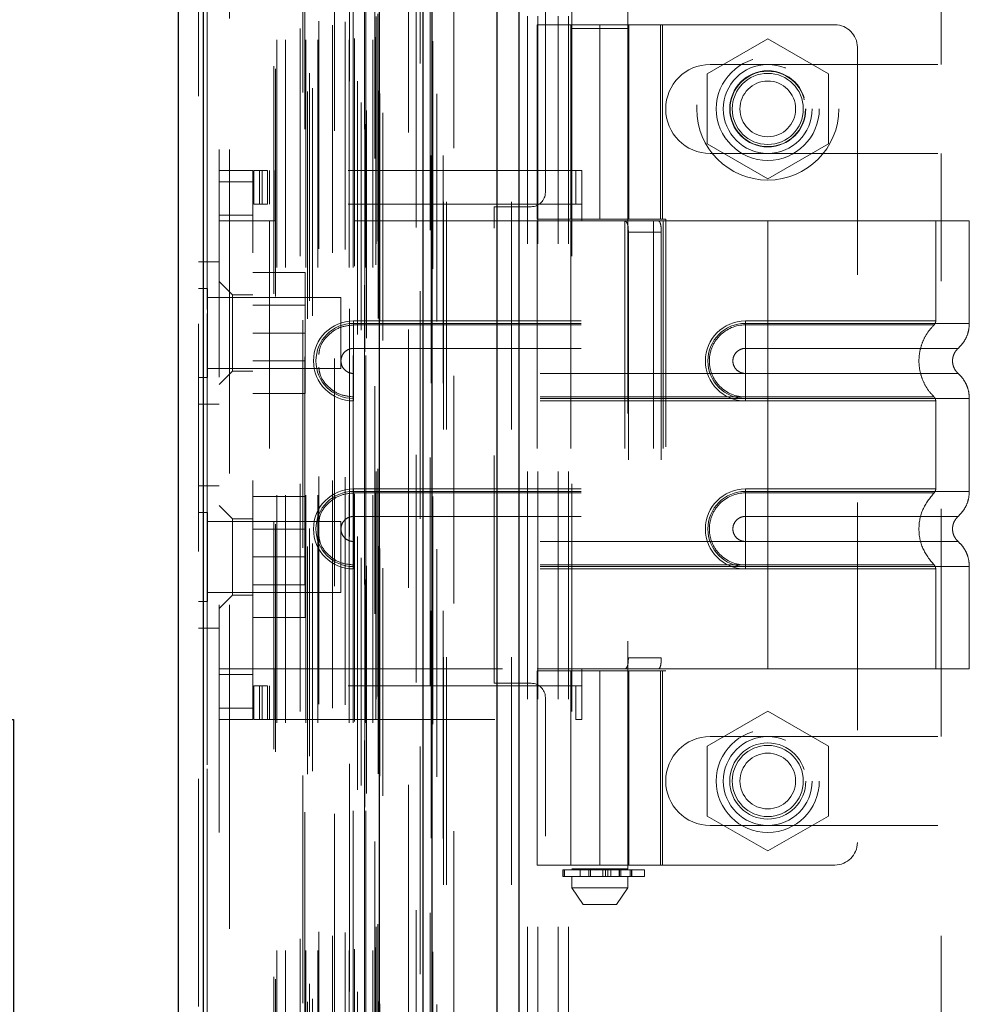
# Model space of a CAD drawing. Header units: inches. Extents: x 0.2 to 10.8, y 0.2 to 8.2.
# Tile 54 of 58: x 6.3 to 6.718, y 4.173 to 4.606. Entities that reach past the tile are written whole.
import ezdxf

# ---------------------------------------------------------------- set-up
doc = ezdxf.new("R2010")
doc.units = ezdxf.units.IN
doc.header["$MEASUREMENT"] = 0
doc.linetypes.add('HIDDEN', pattern=[0.075, 0.05, -0.025])
doc.layers.add('DIMENSIONS', color=140, linetype='Continuous')
doc.layers.add('TEXT', color=140, linetype='Continuous')
doc.styles.add('SLDTEXTSTYLE0', font='TXT', dxfattribs={"width": 0.7})
doc.dimstyles.new('SLDDIMSTYLE0', dxfattribs={"dimtxt": 0.084961, "dimasz": 0.13, "dimexe": 0, "dimexo": 0.0625, "dimgap": 0.02124, "dimtad": 0, "dimtih": 1, "dimtoh": 1, "dimlfac": 8, "dimrnd": 1e-09, "dimzin": 12, "dimdsep": 46, "dimtxsty": 'SLDTEXTSTYLE0', "dimsah": 1, "dimcen": 0.09, "dimadec": 0, "dimazin": 3, "dimtfac": 1, "dimtofl": 0, "dimtmove": 0, "dimatfit": 3, "dimfxl": 0, "dimfrac": 2, "dimtolj": 1, "dimtzin": 12, "dimarcsym": 0})

# ---------------------------------------------------------------- blocks, each defined once
blk = doc.blocks.new('_D_16')
at = {"layer": 'TEXT'}
for p, q in [((6.42756, 5.00551), (5.55089, 5.00551)), ((5.67589, 5.00551), (5.67589, 4.42922)), ((5.51431, 4.29909), (5.48578, 4.29909)), ((5.48578, 4.29909), (5.48578, 4.16406)), ((5.83746, 4.29909), (5.86599, 4.29909)), ((5.86599, 4.29909), (5.86599, 4.16406)), ((5.48578, 4.16406), (5.51431, 4.16406)), ((5.86599, 4.16406), (5.83746, 4.16406)), ((5.67589, 3.34913), (5.67589, 4.01001)), ((6.42756, 3.34913), (5.55089, 3.34913))]:
    blk.add_line(p, q, dxfattribs=at)
for points in [[(5.67589, 5.00551), (5.65589, 4.87551), (5.69589, 4.87551)], [(5.67589, 3.34913), (5.69589, 3.47913), (5.65589, 3.47913)]]:
    blk.add_solid(points, dxfattribs=at)
at = {"layer": 'TEXT', "char_height": 0.083333, "attachment_point": 1, "style": 'SLDTEXTSTYLE0'}
for s, insert in [('13.25', (5.51431, 4.42554)), ('336.6', (5.51431, 4.27148)), ('OPENING', (5.41385, 4.11743))]:
    blk.add_mtext(s, dxfattribs=dict(at, insert=insert))
blk = doc.blocks.new('_D_19')
at = {"layer": 'DIMENSIONS'}
for p, q in [((6.47343, 4.84763), (5.98239, 4.84763)), ((6.10739, 4.84763), (6.10739, 4.45219)), ((5.94582, 4.29814), (5.91729, 4.29814)), ((5.91729, 4.29814), (5.91729, 4.16311)), ((6.26897, 4.29814), (6.2975, 4.29814)), ((6.2975, 4.29814), (6.2975, 4.16311)), ((5.91729, 4.16311), (5.94582, 4.16311)), ((6.2975, 4.16311), (6.26897, 4.16311)), ((6.10739, 3.50713), (6.10739, 4.14409)), ((6.47343, 3.50713), (5.98239, 3.50713))]:
    blk.add_line(p, q, dxfattribs=at)
for points in [[(6.10739, 4.84763), (6.08739, 4.71763), (6.12739, 4.71763)], [(6.10739, 3.50713), (6.12739, 3.63713), (6.08739, 3.63713)]]:
    blk.add_solid(points, dxfattribs=at)
at = {"layer": 'DIMENSIONS', "char_height": 0.083333, "attachment_point": 1, "style": 'SLDTEXTSTYLE0'}
for s, insert in [('10.72', (5.94582, 4.42458)), ('272.4', (5.94582, 4.27053))]:
    blk.add_mtext(s, dxfattribs=dict(at, insert=insert))

msp = doc.modelspace()

# ---------------------------------------------------------------- linework, layer by layer
at = {"color": 7, "linetype": 'Continuous', "lineweight": 25}
for p, q in [((6.519672, 5.144253), (6.519672, 3.225509)), ((6.510126, 3.225509), (6.510126, 5.142483)), ((6.477558, 3.225509), (6.477558, 5.128634)), ((6.481512, 3.225509), (6.481512, 5.129022)), ((6.458353, 3.264666), (6.458353, 5.090078)), ((6.381072, 3.278292), (6.381072, 5.076451)), ((6.369916, 5.072033), (6.369916, 3.28271))]:
    msp.add_line(p, q, dxfattribs=at)
at = {"color": 7, "linetype": 'HIDDEN', "lineweight": 18}
for p, q in [((6.519672, 5.144253), (6.519672, 3.225509)), ((6.519672, 3.225509), (6.519672, 5.144253)), ((6.519672, 3.225509), (6.519672, 5.144253)), ((6.510126, 3.225509), (6.510126, 5.142483)), ((6.51649, 3.225509), (6.51649, 5.142483)), ((6.51649, 3.225509), (6.51649, 5.142483)), ((6.481512, 3.225509), (6.481512, 5.129022)), ((6.486558, 3.225509), (6.486558, 5.128634)), ((6.487876, 3.225509), (6.487876, 5.129022)), ((6.487876, 3.225509), (6.487876, 5.129022)), ((6.48113, 3.24596), (6.48113, 5.108783)), ((6.452015, 3.259665), (6.452015, 5.095079)), ((6.452015, 3.259665), (6.452015, 5.095079)), ((6.448808, 3.267268), (6.448808, 5.087476)), ((6.451888, 5.088938), (6.451888, 3.265806)), ((6.452653, 3.265671), (6.452653, 5.089073)), ((6.459916, 3.264666), (6.459916, 5.090078)), ((6.450297, 3.26915), (6.450297, 5.085651)), ((6.476247, 5.086353), (6.476247, 3.268398)), ((6.476247, 5.08635), (6.476247, 3.268411)), ((6.426796, 3.274113), (6.426796, 5.08063)), ((6.428944, 3.275499), (6.428944, 5.079238)), ((6.445211, 5.078619), (6.445211, 3.276137)), ((6.457789, 3.274338), (6.457789, 5.080406)), ((6.457789, 3.274338), (6.457789, 5.080406)), ((6.458466, 3.272892), (6.458466, 5.081851)), ((6.458506, 3.273207), (6.458506, 5.081537)), ((6.381072, 5.076451), (6.381072, 3.278292)), ((6.382634, 3.278292), (6.382634, 5.076451)), ((6.382634, 5.076451), (6.382634, 3.278292)), ((6.448762, 3.278588), (6.448762, 5.076155)), ((6.378916, 5.072033), (6.378916, 3.28271)), ((6.411998, 3.285116), (6.411998, 5.069627)), ((6.412647, 3.28402), (6.412647, 5.070723)), ((6.424678, 5.073613), (6.424678, 3.281117)), ((6.427673, 3.282067), (6.427673, 5.072677)), ((6.471093, 5.069399), (6.471093, 3.285307)), ((6.413248, 3.296692), (6.413248, 5.058051)), ((6.413248, 3.296692), (6.413248, 5.058051)), ((6.417047, 3.296692), (6.417047, 5.058051)), ((6.425622, 5.057517), (6.425622, 3.297239)), ((6.426099, 3.296692), (6.426099, 5.058051)), ((6.431267, 3.296692), (6.431267, 5.058051)), ((6.438575, 5.056697), (6.438575, 3.298042)), ((6.445023, 3.296692), (6.445023, 5.058051)), ((6.446783, 5.058051), (6.446783, 3.296692)), ((6.446783, 3.296692), (6.446783, 5.058051)), ((6.447408, 3.297317), (6.447408, 5.057426)), ((6.451783, 5.057426), (6.451783, 3.297317)), ((6.452408, 3.296692), (6.452408, 5.058051)), ((6.452408, 5.058051), (6.452408, 3.296692)), ((6.455518, 3.296692), (6.455518, 5.058051)), ((6.455518, 3.296692), (6.455518, 5.058051)), ((6.456783, 3.297942), (6.456783, 5.056801)), ((6.456783, 3.297942), (6.456783, 5.056801)), ((6.423509, 3.301741), (6.423509, 5.053002)), ((6.431709, 3.304943), (6.431709, 5.049801)), ((6.437754, 3.303135), (6.437754, 5.051608)), ((6.437754, 3.303135), (6.437754, 5.051608)), ((6.443389, 3.304608), (6.443389, 5.050136)), ((6.456416, 5.044559), (6.456416, 3.310184)), ((6.456888, 3.307062), (6.456888, 5.047681)), ((6.456888, 3.307062), (6.456888, 5.047681)), ((6.457709, 3.308222), (6.457709, 5.046522)), ((6.457709, 3.308222), (6.457709, 5.046522)), ((6.474497, 3.314357), (6.474497, 5.040386)), ((6.480697, 3.313189), (6.480697, 5.041502)), ((6.491058, 3.349134), (6.491058, 5.005509)), ((6.491058, 3.349134), (6.491058, 5.005509)), ((6.491058, 3.349134), (6.491058, 5.005509)), ((6.491058, 3.349134), (6.491058, 5.005509)), ((6.531308, 4.529697), (6.531308, 5.005509)), ((6.387916, 4.948559), (6.387916, 3.406184)), ((6.392416, 3.406184), (6.392416, 4.948559)), ((6.392416, 3.406184), (6.392416, 4.948559)), ((6.392416, 4.948559), (6.392416, 3.406184)), ((6.392416, 4.948559), (6.392416, 3.406184)), ((6.523433, 3.507134), (6.523433, 4.847634)), ((6.523433, 3.507134), (6.523433, 4.847634)), ((6.527933, 3.507134), (6.527933, 4.847634)), ((6.536933, 3.507134), (6.536933, 4.847634)), ((6.541433, 3.507134), (6.541433, 4.847634)), ((6.541433, 3.507134), (6.541433, 4.847634)), ((6.705308, 4.585915), (6.705308, 4.847634)), ((6.542936, 4.626272), (6.542936, 4.601666)), ((6.567542, 4.601666), (6.567542, 4.626272)), ((6.52768, 4.603319), (6.582798, 4.603319)), ((6.52768, 4.603319), (6.52768, 4.517935)), ((6.542443, 4.603319), (6.542443, 4.517935)), ((6.555239, 4.603319), (6.555239, 4.517935)), ((6.555239, 4.517935), (6.555239, 4.603319)), ((6.567598, 4.603319), (6.567598, 4.517935)), ((6.568034, 4.517935), (6.568034, 4.603319)), ((6.581859, 4.517935), (6.581859, 4.603319)), ((6.658585, 4.603319), (6.582798, 4.603319)), ((6.582798, 4.517935), (6.582798, 4.603319)), ((6.567542, 4.601666), (6.542936, 4.601666)), ((6.542936, 4.601666), (6.542936, 4.232571)), ((6.567542, 4.232571), (6.567542, 4.601666)), ((6.629058, 4.597128), (6.602433, 4.581756)), ((6.655683, 4.581756), (6.629058, 4.597128)), ((6.668428, 4.593477), (6.668428, 4.244067)), ((6.603745, 4.585915), (6.705308, 4.585915)), ((6.602433, 4.581756), (6.602433, 4.551012)), ((6.655683, 4.551012), (6.655683, 4.581756)), ((6.602433, 4.551012), (6.629058, 4.53564)), ((6.629058, 4.53564), (6.655683, 4.551012)), ((6.603745, 4.546853), (6.705308, 4.546853)), ((6.705308, 4.290665), (6.705308, 4.546853)), ((6.387916, 4.539343), (6.40268, 4.539343)), ((6.40268, 4.539343), (6.40268, 4.534421)), ((6.403172, 4.524579), (6.403172, 4.539343)), ((6.403172, 4.539343), (6.405632, 4.539343)), ((6.405632, 4.524579), (6.405632, 4.539343)), ((6.406913, 4.539343), (6.405632, 4.539343)), ((6.405632, 4.524579), (6.405632, 4.539343)), ((6.406913, 4.524579), (6.406913, 4.539343)), ((6.406913, 4.539343), (6.409145, 4.539343)), ((6.409145, 4.524579), (6.409145, 4.539343)), ((6.544675, 4.539343), (6.409145, 4.539343)), ((6.410062, 4.539343), (6.410062, 4.524579)), ((6.412522, 4.539343), (6.412522, 4.524579)), ((6.544675, 4.524579), (6.544675, 4.539343)), ((6.544675, 4.539343), (6.547365, 4.539343)), ((6.547365, 4.524579), (6.547365, 4.539343)), ((6.387916, 4.534421), (6.40268, 4.534421)), ((6.387916, 4.534421), (6.40268, 4.534421)), ((6.40268, 4.303122), (6.40268, 4.534421)), ((6.405632, 4.524579), (6.403172, 4.524579)), ((6.406913, 4.524579), (6.405632, 4.524579)), ((6.409145, 4.524579), (6.406913, 4.524579)), ((6.544675, 4.524579), (6.409145, 4.524579)), ((6.412522, 4.524579), (6.412522, 4.517197)), ((6.547365, 4.524579), (6.544675, 4.524579)), ((6.547365, 4.524579), (6.547365, 4.517197)), ((6.508808, 4.314072), (6.508808, 4.523447)), ((6.508808, 4.523447), (6.525058, 4.523447)), ((6.40268, 4.519658), (6.387916, 4.519658)), ((6.40268, 4.517197), (6.387916, 4.517197)), ((6.410062, 4.517197), (6.40268, 4.517197)), ((6.410062, 4.517197), (6.410062, 4.320347)), ((6.410062, 4.517197), (6.410062, 4.320347)), ((6.412522, 4.517197), (6.410062, 4.517197)), ((6.547365, 4.517197), (6.412522, 4.517197)), ((6.547365, 4.517197), (6.412522, 4.517197)), ((6.582798, 4.517935), (6.52768, 4.517935)), ((6.547365, 4.517197), (6.52768, 4.517197)), ((6.52768, 4.517197), (6.52768, 4.320347)), ((6.542443, 4.517197), (6.542443, 4.320347)), ((6.629058, 4.517197), (6.547365, 4.517197)), ((6.566205, 4.517197), (6.566205, 4.320347)), ((6.57886, 4.517197), (6.57886, 4.320347)), ((6.582798, 4.517935), (6.584319, 4.517935)), ((6.583078, 4.517197), (6.583078, 4.320347)), ((6.583078, 4.517197), (6.583078, 4.320347)), ((6.584319, 4.517935), (6.584319, 4.319608)), ((6.629058, 4.517197), (6.629058, 4.472187)), ((6.71764, 4.517197), (6.629058, 4.517197)), ((6.629058, 4.517197), (6.629058, 4.472187)), ((6.629058, 4.517197), (6.629058, 4.473253)), ((6.629058, 4.517197), (6.629058, 4.473253)), ((6.702876, 4.473253), (6.702876, 4.517197)), ((6.71764, 4.472187), (6.71764, 4.517197)), ((6.567785, 4.512276), (6.567785, 4.325268)), ((6.582261, 4.512276), (6.567785, 4.512276)), ((6.582261, 4.512276), (6.582261, 4.325268)), ((6.387916, 4.499184), (6.378916, 4.499184)), ((6.40268, 4.494559), (6.425805, 4.494559)), ((6.425805, 4.467934), (6.425805, 4.494559)), ((6.393821, 4.484717), (6.387916, 4.490622)), ((6.382822, 4.487465), (6.378916, 4.487465)), ((6.382822, 4.448403), (6.382822, 4.487465)), ((6.441416, 4.483559), (6.382822, 4.483559)), ((6.393821, 4.484717), (6.393821, 4.451252)), ((6.40268, 4.484717), (6.393821, 4.484717)), ((6.441416, 4.452309), (6.441416, 4.483559)), ((6.425805, 4.480178), (6.40268, 4.480178)), ((6.446971, 4.473253), (6.629058, 4.473253)), ((6.446971, 4.473253), (6.446971, 4.471497)), ((6.629058, 4.473253), (6.619215, 4.473253)), ((6.619215, 4.473253), (6.619215, 4.471497)), ((6.446971, 4.472187), (6.629058, 4.472187)), ((6.446971, 4.472187), (6.446971, 4.461175)), ((6.446971, 4.471497), (6.629058, 4.471497)), ((6.619215, 4.472187), (6.619215, 4.461175)), ((6.629058, 4.472187), (6.619215, 4.472187)), ((6.629058, 4.471497), (6.619215, 4.471497)), ((6.40268, 4.467934), (6.425805, 4.467934)), ((6.425805, 4.441309), (6.425805, 4.467934)), ((6.446971, 4.461175), (6.629058, 4.461175)), ((6.629058, 4.461175), (6.619215, 4.461175)), ((6.40268, 4.45569), (6.425805, 4.45569)), ((6.382822, 4.452309), (6.441416, 4.452309)), ((6.387916, 4.445347), (6.393821, 4.451252)), ((6.393821, 4.451252), (6.40268, 4.451252)), ((6.378916, 4.448403), (6.382822, 4.448403)), ((6.446971, 4.439176), (6.446971, 4.450188)), ((6.629058, 4.450188), (6.446971, 4.450188)), ((6.619215, 4.450188), (6.629058, 4.450188)), ((6.619215, 4.439176), (6.619215, 4.450188)), ((6.40268, 4.441309), (6.425805, 4.441309)), ((6.446971, 4.43811), (6.446971, 4.439865)), ((6.629058, 4.439865), (6.446971, 4.439865)), ((6.629058, 4.439176), (6.446971, 4.439176)), ((6.629058, 4.43811), (6.446971, 4.43811)), ((6.619215, 4.439865), (6.629058, 4.439865)), ((6.619215, 4.43811), (6.619215, 4.439865)), ((6.619215, 4.439176), (6.629058, 4.439176)), ((6.619215, 4.43811), (6.629058, 4.43811)), ((6.629058, 4.439176), (6.629058, 4.398368)), ((6.629058, 4.439176), (6.629058, 4.398368)), ((6.629058, 4.43811), (6.629058, 4.399434)), ((6.629058, 4.43811), (6.629058, 4.399434)), ((6.702876, 4.399434), (6.702876, 4.43811)), ((6.71764, 4.398368), (6.71764, 4.439176)), ((6.378916, 4.436684), (6.387916, 4.436684)), ((6.387916, 4.400809), (6.378916, 4.400809)), ((6.446971, 4.399434), (6.629058, 4.399434)), ((6.446971, 4.399434), (6.446971, 4.397678)), ((6.619215, 4.399434), (6.619215, 4.397678)), ((6.629058, 4.399434), (6.619215, 4.399434)), ((6.40268, 4.396184), (6.425805, 4.396184)), ((6.425805, 4.369559), (6.425805, 4.396184)), ((6.446971, 4.398368), (6.629058, 4.398368)), ((6.446971, 4.398368), (6.446971, 4.387356)), ((6.446971, 4.397678), (6.629058, 4.397678)), ((6.619215, 4.398368), (6.619215, 4.387356)), ((6.629058, 4.398368), (6.619215, 4.398368)), ((6.629058, 4.397678), (6.619215, 4.397678)), ((6.393821, 4.386291), (6.387916, 4.392197)), ((6.382822, 4.38909), (6.378916, 4.38909)), ((6.382822, 4.350028), (6.382822, 4.38909)), ((6.393821, 4.386291), (6.393821, 4.369559)), ((6.40268, 4.386291), (6.393821, 4.386291)), ((6.446971, 4.387356), (6.629058, 4.387356)), ((6.629058, 4.387356), (6.619215, 4.387356)), ((6.441416, 4.385184), (6.382822, 4.385184)), ((6.425805, 4.381803), (6.40268, 4.381803)), ((6.441416, 4.353934), (6.441416, 4.385184)), ((6.446971, 4.365357), (6.446971, 4.376369)), ((6.629058, 4.376369), (6.446971, 4.376369)), ((6.619215, 4.376369), (6.629058, 4.376369)), ((6.619215, 4.365357), (6.619215, 4.376369)), ((6.393821, 4.369559), (6.393821, 4.352827)), ((6.40268, 4.369559), (6.425805, 4.369559)), ((6.425805, 4.342934), (6.425805, 4.369559)), ((6.446971, 4.364291), (6.446971, 4.366046)), ((6.629058, 4.366046), (6.446971, 4.366046)), ((6.629058, 4.365357), (6.446971, 4.365357)), ((6.619215, 4.366046), (6.629058, 4.366046)), ((6.619215, 4.364291), (6.619215, 4.366046)), ((6.619215, 4.365357), (6.629058, 4.365357)), ((6.629058, 4.365357), (6.629058, 4.320347)), ((6.629058, 4.365357), (6.629058, 4.320347)), ((6.71764, 4.320347), (6.71764, 4.365357)), ((6.629058, 4.364291), (6.446971, 4.364291)), ((6.619215, 4.364291), (6.629058, 4.364291)), ((6.629058, 4.364291), (6.629058, 4.320347)), ((6.629058, 4.364291), (6.629058, 4.320347)), ((6.702876, 4.320347), (6.702876, 4.364291)), ((6.40268, 4.357315), (6.425805, 4.357315)), ((6.382822, 4.353934), (6.441416, 4.353934)), ((6.387916, 4.346921), (6.393821, 4.352827)), ((6.393821, 4.352827), (6.40268, 4.352827)), ((6.378916, 4.350028), (6.382822, 4.350028)), ((6.40268, 4.342934), (6.425805, 4.342934)), ((6.378916, 4.338309), (6.387916, 4.338309)), ((6.567785, 4.325268), (6.582261, 4.325268)), ((6.387916, 4.320347), (6.40268, 4.320347)), ((6.387916, 4.317886), (6.40268, 4.317886)), ((6.410062, 4.320347), (6.40268, 4.320347)), ((6.412522, 4.320347), (6.410062, 4.320347)), ((6.412522, 4.320347), (6.412522, 4.312965)), ((6.412522, 4.320347), (6.547365, 4.320347)), ((6.412522, 4.320347), (6.547365, 4.320347)), ((6.547365, 4.320347), (6.52768, 4.320347)), ((6.52768, 4.319608), (6.582798, 4.319608)), ((6.52768, 4.319608), (6.52768, 4.234225)), ((6.542443, 4.319608), (6.542443, 4.234225)), ((6.547365, 4.320347), (6.547365, 4.312965)), ((6.629058, 4.320347), (6.547365, 4.320347)), ((6.555239, 4.319608), (6.555239, 4.234225)), ((6.555239, 4.234225), (6.555239, 4.319608)), ((6.567598, 4.319608), (6.567598, 4.234225)), ((6.568034, 4.234225), (6.568034, 4.319608)), ((6.581859, 4.234225), (6.581859, 4.319608)), ((6.582798, 4.319608), (6.584319, 4.319608)), ((6.582798, 4.234225), (6.582798, 4.319608)), ((6.71764, 4.320347), (6.629058, 4.320347)), ((6.403172, 4.298201), (6.403172, 4.312965)), ((6.403172, 4.312965), (6.405632, 4.312965)), ((6.405632, 4.298201), (6.405632, 4.312965)), ((6.406913, 4.312965), (6.405632, 4.312965)), ((6.405632, 4.298201), (6.405632, 4.312965)), ((6.406913, 4.298201), (6.406913, 4.312965)), ((6.406913, 4.312965), (6.409145, 4.312965)), ((6.409145, 4.298201), (6.409145, 4.312965)), ((6.544675, 4.312965), (6.409145, 4.312965)), ((6.410062, 4.312965), (6.410062, 4.298201)), ((6.412522, 4.312965), (6.412522, 4.298201)), ((6.525058, 4.314072), (6.508808, 4.314072)), ((6.544675, 4.298201), (6.544675, 4.312965)), ((6.544675, 4.312965), (6.547365, 4.312965)), ((6.547365, 4.298201), (6.547365, 4.312965)), ((6.531308, 4.046947), (6.531308, 4.307822)), ((6.387916, 4.303122), (6.40268, 4.303122)), ((6.387916, 4.303122), (6.40268, 4.303122)), ((6.40268, 4.303122), (6.40268, 4.298201)), ((6.602433, 4.286506), (6.629058, 4.301878)), ((6.629058, 4.301878), (6.655683, 4.286506)), ((6.387916, 4.298201), (6.40268, 4.298201)), ((6.405632, 4.298201), (6.403172, 4.298201)), ((6.406913, 4.298201), (6.405632, 4.298201)), ((6.409145, 4.298201), (6.406913, 4.298201)), ((6.409145, 4.298201), (6.544675, 4.298201)), ((6.547365, 4.298201), (6.544675, 4.298201)), ((6.603745, 4.290665), (6.705308, 4.290665)), ((6.602433, 4.255762), (6.602433, 4.286506)), ((6.655683, 4.286506), (6.655683, 4.255762)), ((6.629058, 4.24039), (6.602433, 4.255762)), ((6.655683, 4.255762), (6.629058, 4.24039)), ((6.603745, 4.251603), (6.705308, 4.251603)), ((6.705308, 4.103165), (6.705308, 4.251603)), ((6.582798, 4.234225), (6.52768, 4.234225)), ((6.538985, 4.232079), (6.539165, 4.232079)), ((6.538985, 4.232079), (6.538985, 4.229126)), ((6.539165, 4.229126), (6.539165, 4.232079)), ((6.539165, 4.232079), (6.539165, 4.229126)), ((6.539165, 4.232079), (6.574924, 4.232079)), ((6.539756, 4.232079), (6.539756, 4.229126)), ((6.539756, 4.229126), (6.539756, 4.232079)), ((6.567542, 4.232571), (6.542936, 4.232571)), ((6.546626, 4.232571), (6.546626, 4.229126)), ((6.550431, 4.229126), (6.550431, 4.232079)), ((6.550431, 4.232079), (6.550431, 4.229126)), ((6.551116, 4.232079), (6.551116, 4.229126)), ((6.551116, 4.229126), (6.551116, 4.232079)), ((6.556603, 4.229126), (6.556603, 4.232079)), ((6.556603, 4.232079), (6.556603, 4.229126)), ((6.557709, 4.232079), (6.557709, 4.229126)), ((6.557709, 4.229126), (6.557709, 4.232079)), ((6.558796, 4.229126), (6.558796, 4.232079)), ((6.558796, 4.232079), (6.558796, 4.229126)), ((6.560069, 4.232079), (6.560069, 4.229126)), ((6.560069, 4.229126), (6.560069, 4.232079)), ((6.56373, 4.232079), (6.56373, 4.229126)), ((6.563742, 4.232079), (6.563742, 4.229126)), ((6.563742, 4.229126), (6.563742, 4.232079)), ((6.563851, 4.229126), (6.563851, 4.232571)), ((6.563851, 4.229126), (6.563851, 4.232079)), ((6.564459, 4.229126), (6.564459, 4.232079)), ((6.564459, 4.232079), (6.564459, 4.229126)), ((6.568515, 4.232079), (6.568515, 4.229126)), ((6.568515, 4.229126), (6.568515, 4.232079)), ((6.56919, 4.229126), (6.56919, 4.232079)), ((6.56919, 4.232079), (6.56919, 4.229126)), ((6.569244, 4.229126), (6.569244, 4.232079)), ((6.574924, 4.229126), (6.574924, 4.232079)), ((6.582798, 4.234225), (6.658585, 4.234225)), ((6.539165, 4.229126), (6.538985, 4.229126)), ((6.574924, 4.229126), (6.539165, 4.229126)), ((6.542936, 4.229126), (6.542936, 4.224205)), ((6.567542, 4.224205), (6.567542, 4.229126)), ((6.542936, 4.224205), (6.567542, 4.224205)), ((6.542936, 4.224205), (6.547857, 4.216823)), ((6.562621, 4.216823), (6.567542, 4.224205)), ((6.547857, 4.216823), (6.562621, 4.216823))]:
    msp.add_line(p, q, dxfattribs=at)
at = {"color": 7, "linetype": 'HIDDEN', "lineweight": 18, "flags": 128}
for points in [[(6.486391, 3.24587), (6.486392, 4.169994), (6.486391, 5.108867)], [(6.483541, 3.272938), (6.483542, 4.162607), (6.483541, 5.081808)], [(6.483541, 3.272955), (6.483542, 4.13966), (6.483541, 5.081771)], [(6.471093, 5.069435), (6.471093, 4.138622), (6.471093, 3.285309)], [(6.481785, 3.296147), (6.481786, 4.162607), (6.481785, 5.058623)], [(6.481785, 3.296121), (6.481786, 4.196738), (6.481785, 5.058621)], [(6.471111, 5.056069), (6.471111, 4.184745), (6.471111, 3.298677)]]:
    msp.add_lwpolyline(points, dxfattribs=at)
at = {"color": 7, "linetype": 'HIDDEN', "lineweight": 18}
for centre, radius in [((6.629058, 4.566384), 0.03125), ((6.629058, 4.56641), 0.022638), ((6.629058, 4.566384), 0.019531), ((6.629058, 4.56641), 0.016732), ((6.629058, 4.566384), 0.016562), ((6.629058, 4.566384), 0.015625), ((6.629058, 4.566384), 0.012244), ((6.629058, 4.271134), 0.022638), ((6.629058, 4.271134), 0.019531), ((6.629058, 4.271134), 0.016732), ((6.629058, 4.271134), 0.015625), ((6.629058, 4.271134), 0.012244)]:
    msp.add_circle(centre, radius, dxfattribs=at)
for centre, radius, start, end in [((6.658585, 4.593477), 0.009843, 0, 90), ((6.603745, 4.566384), 0.019531, 90, 270), ((6.525058, 4.529697), 0.00625, 270, 0), ((6.446971, 4.455681), 0.017572, 90, 270), ((6.619215, 4.455681), 0.017572, 90, 270), ((6.446971, 4.455681), 0.016506, 90, 270), ((6.619215, 4.455681), 0.016506, 90, 270), ((6.446971, 4.381862), 0.017572, 90, 270), ((6.619215, 4.381862), 0.017572, 90, 270), ((6.446971, 4.381862), 0.016506, 90, 270), ((6.619215, 4.381862), 0.016506, 90, 270), ((6.525058, 4.307822), 0.00625, 0, 90), ((6.603745, 4.271134), 0.019531, 90, 270), ((6.658585, 4.244067), 0.009843, 270, 0)]:
    msp.add_arc(centre, radius, start, end, dxfattribs=at)
for points, knots in [([(6.565853, 4.517197), (6.566221, 4.517197), (6.566541, 4.517083), (6.567064, 4.516611), (6.567263, 4.516252), (6.567553, 4.515346), (6.567645, 4.514792), (6.56776, 4.513591), (6.567785, 4.512936), (6.567785, 4.512276)], [0, 0, 0, 0, 0.25, 0.25, 0.5, 0.5, 0.75, 0.75, 1, 1, 1, 1]), ([(6.582261, 4.512276), (6.582261, 4.512928), (6.582236, 4.513568), (6.582132, 4.514762), (6.582052, 4.515309), (6.581826, 4.516217), (6.581677, 4.516582), (6.581316, 4.517069), (6.5811, 4.517197), (6.58086, 4.517197)], [0, 0, 0, 0, 0.25, 0.25, 0.5, 0.5, 0.75, 0.75, 1, 1, 1, 1]), ([(6.629058, 4.473253), (6.640335, 4.473253), (6.659641, 4.473253), (6.683525, 4.473253), (6.699034, 4.473253), (6.704798, 4.473253), (6.699034, 4.473253), (6.683525, 4.473253), (6.659641, 4.473253), (6.640335, 4.473253), (6.629058, 4.473253)], [4.7123997, 4.7123997, 4.7123997, 4.7123997, 5.1705487, 5.4977979, 5.890497, 6.2831961, 6.6758952, 7.0685943, 7.3958435, 7.8539925, 7.8539925, 7.8539925, 7.8539925]), ([(6.70214, 4.471497), (6.702249, 4.471616), (6.70247, 4.471857), (6.702696, 4.472296), (6.702851, 4.472765), (6.702868, 4.473091), (6.702877, 4.473253)], [0, 0, 0, 0, 0.2475769, 0.5, 0.7524231, 1, 1, 1, 1]), ([(6.431709, 4.458466), (6.431862, 4.459576), (6.4323, 4.462744), (6.435568, 4.467112), (6.440743, 4.470788), (6.444895, 4.471261), (6.446971, 4.471497)], [0, 0, 0, 0, 0.1525385, 0.4350257, 0.7175128, 1, 1, 1, 1]), ([(6.619215, 4.471497), (6.615058, 4.471539), (6.608911, 4.468914), (6.604223, 4.461891), (6.602987, 4.455681), (6.604223, 4.449472), (6.608911, 4.442448), (6.615058, 4.439824), (6.619215, 4.439865)], [6.2831853, 6.2831853, 6.2831853, 6.2831853, 7.0685835, 7.4612826, 7.8539816, 8.2466807, 8.6393798, 9.424778, 9.424778, 9.424778, 9.424778]), ([(6.629058, 4.472187), (6.634855, 4.472187), (6.640653, 4.472187), (6.652026, 4.472187), (6.6576, 4.472187), (6.668313, 4.472187), (6.673451, 4.472187), (6.683092, 4.472187), (6.687595, 4.472187), (6.695795, 4.472187), (6.69949, 4.472187), (6.705932, 4.472187), (6.708679, 4.472187), (6.713116, 4.472187), (6.714807, 4.472187), (6.717069, 4.472187), (6.71764, 4.472187), (6.71764, 4.472187), (6.717069, 4.472187), (6.714807, 4.472187), (6.713116, 4.472187), (6.708679, 4.472187), (6.705932, 4.472187), (6.69949, 4.472187), (6.695795, 4.472187), (6.687595, 4.472187), (6.683092, 4.472187), (6.673451, 4.472187), (6.668313, 4.472187), (6.6576, 4.472187), (6.652026, 4.472187), (6.640653, 4.472187), (6.634855, 4.472187), (6.629058, 4.472187)], [0, 0, 0, 0, 0.0625, 0.0625, 0.125, 0.125, 0.1875, 0.1875, 0.25, 0.25, 0.3125, 0.3125, 0.375, 0.375, 0.4375, 0.4375, 0.5, 0.5, 0.5625, 0.5625, 0.625, 0.625, 0.6875, 0.6875, 0.75, 0.75, 0.8125, 0.8125, 0.875, 0.875, 0.9375, 0.9375, 1, 1, 1, 1]), ([(6.629058, 4.472187), (6.629058, 4.470178), (6.629058, 4.465965), (6.629058, 4.462507), (6.629058, 4.461173)], [0.05211884, 0.05211884, 0.05211884, 0.05211884, 0.5000015, 0.94800699, 0.94800699, 0.94800699, 0.94800699]), ([(6.629058, 4.472187), (6.629058, 4.470115), (6.629058, 4.468045), (6.629058, 4.464263), (6.629058, 4.462554), (6.629058, 4.461175)], [0, 0, 0, 0, 0.5, 0.5, 1, 1, 1, 1]), ([(6.629058, 4.471497), (6.638626, 4.471497), (6.648185, 4.471497), (6.665863, 4.471497), (6.673971, 4.471497), (6.687494, 4.471497), (6.692916, 4.471498), (6.700234, 4.471498), (6.702139, 4.471498), (6.702137, 4.471498), (6.700237, 4.471498), (6.692914, 4.471498), (6.687496, 4.471498), (6.673971, 4.471498), (6.665864, 4.471498), (6.648185, 4.471498), (6.638627, 4.471498), (6.629058, 4.471498)], [0, 0, 0, 0, 0.125, 0.125, 0.25, 0.25, 0.375, 0.375, 0.5, 0.5, 0.625, 0.625, 0.75, 0.75, 0.875, 0.875, 1, 1, 1, 1]), ([(6.629058, 4.439865), (6.629058, 4.443963), (6.629058, 4.455681), (6.629058, 4.4674), (6.629058, 4.471497)], [0.02713175, 0.02713175, 0.02713175, 0.02713175, 0.5, 0.97286829, 0.97286829, 0.97286829, 0.97286829]), ([(6.702291, 4.439718), (6.701278, 4.44081), (6.699254, 4.442992), (6.697151, 4.446966), (6.695809, 4.451228), (6.695347, 4.455681), (6.695809, 4.460135), (6.697151, 4.464396), (6.699254, 4.46837), (6.701278, 4.470553), (6.702291, 4.471645)], [0, 0, 0, 0, 0.1250858, 0.2501263, 0.3751555, 0.5, 0.6248445, 0.7498737, 0.8749142, 1, 1, 1, 1]), ([(6.712709, 4.461173), (6.713432, 4.461902), (6.714894, 4.463376), (6.716441, 4.466113), (6.717452, 4.46909), (6.717578, 4.471162), (6.71764, 4.472187)], [0, 0, 0, 0, 0.2472668, 0.4999969, 0.7527284, 1, 1, 1, 1]), ([(6.446971, 4.450188), (6.446252, 4.450188), (6.445533, 4.450331), (6.444204, 4.450881), (6.443595, 4.451288), (6.442578, 4.452305), (6.442171, 4.452915), (6.441621, 4.454243), (6.441478, 4.454962), (6.441478, 4.4564), (6.441621, 4.457119), (6.442171, 4.458448), (6.442578, 4.459057), (6.443595, 4.460074), (6.444204, 4.460481), (6.445533, 4.461032), (6.446252, 4.461175), (6.446971, 4.461175)], [0, 0, 0, 0, 0.125, 0.125, 0.25, 0.25, 0.375, 0.375, 0.5, 0.5, 0.625, 0.625, 0.75, 0.75, 0.875, 0.875, 1, 1, 1, 1]), ([(6.619215, 4.461175), (6.618496, 4.461175), (6.617777, 4.461032), (6.616449, 4.460481), (6.615839, 4.460074), (6.614822, 4.459057), (6.614415, 4.458448), (6.613865, 4.457119), (6.613722, 4.4564), (6.613722, 4.454962), (6.613865, 4.454243), (6.614415, 4.452915), (6.614822, 4.452305), (6.615839, 4.451288), (6.616449, 4.450881), (6.617777, 4.450331), (6.618496, 4.450188), (6.619215, 4.450188)], [0, 0, 0, 0, 0.125, 0.125, 0.25, 0.25, 0.375, 0.375, 0.5, 0.5, 0.625, 0.625, 0.75, 0.75, 0.875, 0.875, 1, 1, 1, 1]), ([(6.629058, 4.461173), (6.641463, 4.461173), (6.663082, 4.461173), (6.690266, 4.461173), (6.708247, 4.461173), (6.71494, 4.461173), (6.708247, 4.461173), (6.690266, 4.461173), (6.663082, 4.461173), (6.641463, 4.461173), (6.629058, 4.461173)], [4.7124141, 4.7124141, 4.7124141, 4.7124141, 5.1572161, 5.4883922, 5.8858034, 6.2832146, 6.6806259, 7.0780371, 7.4092131, 7.8540152, 7.8540152, 7.8540152, 7.8540152]), ([(6.712764, 4.45014), (6.712394, 4.450509), (6.711653, 4.451247), (6.710875, 4.452624), (6.710375, 4.454115), (6.7102, 4.455681), (6.710375, 4.457248), (6.710875, 4.458738), (6.711653, 4.460115), (6.712394, 4.460854), (6.712764, 4.461223)], [0, 0, 0, 0, 0.1248324, 0.2499391, 0.3751057, 0.5, 0.6248943, 0.7500609, 0.8751676, 1, 1, 1, 1]), ([(6.446971, 4.439865), (6.444895, 4.440102), (6.440743, 4.440575), (6.435568, 4.44425), (6.4323, 4.448619), (6.431862, 4.451786), (6.431709, 4.452897)], [0, 0, 0, 0, 0.2824872, 0.5649743, 0.8474615, 1, 1, 1, 1]), ([(6.629058, 4.450189), (6.641463, 4.450189), (6.663082, 4.450189), (6.690266, 4.450189), (6.708247, 4.450189), (6.71494, 4.450189), (6.708247, 4.450189), (6.690266, 4.450189), (6.663082, 4.450189), (6.641463, 4.450189), (6.629058, 4.450189)], [4.7123641, 4.7123641, 4.7123641, 4.7123641, 5.1571661, 5.4883421, 5.8857534, 6.2831646, 6.6805758, 7.0779871, 7.4091631, 7.853965, 7.853965, 7.853965, 7.853965]), ([(6.629058, 4.439176), (6.629058, 4.441185), (6.629058, 4.445398), (6.629058, 4.448855), (6.629058, 4.450189)], [0.05211882, 0.05211882, 0.05211882, 0.05211882, 0.50000135, 0.948007, 0.948007, 0.948007, 0.948007]), ([(6.629058, 4.439176), (6.629058, 4.441247), (6.629058, 4.443318), (6.629058, 4.447099), (6.629058, 4.448808), (6.629058, 4.450188)], [0, 0, 0, 0, 0.5, 0.5, 1, 1, 1, 1]), ([(6.71764, 4.439176), (6.717578, 4.4402), (6.717452, 4.442273), (6.716441, 4.44525), (6.714894, 4.447986), (6.713432, 4.44946), (6.712709, 4.450189)], [0, 0, 0, 0, 0.2472716, 0.5000031, 0.7527332, 1, 1, 1, 1]), ([(6.629058, 4.439864), (6.638627, 4.439864), (6.648185, 4.439864), (6.665864, 4.439865), (6.673971, 4.439865), (6.687496, 4.439865), (6.692914, 4.439865), (6.700237, 4.439865), (6.702137, 4.439865), (6.702139, 4.439865), (6.700234, 4.439865), (6.692916, 4.439865), (6.687494, 4.439865), (6.673971, 4.439865), (6.665863, 4.439865), (6.648185, 4.439865), (6.638626, 4.439865), (6.629058, 4.439865)], [0, 0, 0, 0, 0.125, 0.125, 0.25, 0.25, 0.375, 0.375, 0.5, 0.5, 0.625, 0.625, 0.75, 0.75, 0.875, 0.875, 1, 1, 1, 1]), ([(6.629058, 4.439176), (6.634855, 4.439176), (6.640653, 4.439176), (6.652026, 4.439176), (6.6576, 4.439176), (6.668313, 4.439176), (6.673451, 4.439176), (6.683092, 4.439176), (6.687595, 4.439176), (6.695795, 4.439176), (6.69949, 4.439176), (6.705932, 4.439176), (6.708679, 4.439176), (6.713116, 4.439176), (6.714807, 4.439176), (6.717069, 4.439176), (6.71764, 4.439176), (6.71764, 4.439176), (6.717069, 4.439176), (6.714807, 4.439176), (6.713116, 4.439176), (6.708679, 4.439176), (6.705932, 4.439176), (6.69949, 4.439176), (6.695795, 4.439176), (6.687595, 4.439176), (6.683092, 4.439176), (6.673451, 4.439176), (6.668313, 4.439176), (6.6576, 4.439176), (6.652026, 4.439176), (6.640653, 4.439176), (6.634855, 4.439176), (6.629058, 4.439176)], [0, 0, 0, 0, 0.0625, 0.0625, 0.125, 0.125, 0.1875, 0.1875, 0.25, 0.25, 0.3125, 0.3125, 0.375, 0.375, 0.4375, 0.4375, 0.5, 0.5, 0.5625, 0.5625, 0.625, 0.625, 0.6875, 0.6875, 0.75, 0.75, 0.8125, 0.8125, 0.875, 0.875, 0.9375, 0.9375, 1, 1, 1, 1]), ([(6.629058, 4.43811), (6.640335, 4.43811), (6.659641, 4.43811), (6.683525, 4.43811), (6.699034, 4.43811), (6.704798, 4.43811), (6.699034, 4.43811), (6.683525, 4.43811), (6.659641, 4.43811), (6.640335, 4.43811), (6.629058, 4.43811)], [4.71239, 4.71239, 4.71239, 4.71239, 5.1705389, 5.4977882, 5.8904873, 6.2831864, 6.6758855, 7.0685845, 7.3958338, 7.8539827, 7.8539827, 7.8539827, 7.8539827]), ([(6.702877, 4.43811), (6.702868, 4.438271), (6.702851, 4.438597), (6.702696, 4.439066), (6.70247, 4.439505), (6.702249, 4.439746), (6.70214, 4.439865)], [0, 0, 0, 0, 0.2475769, 0.5, 0.7524231, 1, 1, 1, 1]), ([(6.629058, 4.399434), (6.639937, 4.399434), (6.658899, 4.399434), (6.682802, 4.399434), (6.698709, 4.399434), (6.704818, 4.399434), (6.699258, 4.399434), (6.683791, 4.399434), (6.659824, 4.399434), (6.640403, 4.399434), (6.629058, 4.399434)], [4.7123947, 4.7123947, 4.7123947, 4.7123947, 5.154448, 5.4836607, 5.878716, 6.2737713, 6.6688266, 7.0638819, 7.3930946, 7.8539925, 7.8539925, 7.8539925, 7.8539925]), ([(6.702132, 4.39767), (6.702243, 4.397791), (6.702467, 4.398033), (6.702696, 4.398477), (6.702852, 4.398952), (6.702868, 4.399282), (6.702876, 4.399445)], [0, 0, 0, 0, 0.247524, 0.4999999, 0.7524759, 1, 1, 1, 1]), ([(6.431709, 4.384647), (6.431862, 4.385757), (6.4323, 4.388925), (6.435568, 4.393293), (6.440743, 4.396969), (6.444895, 4.397442), (6.446971, 4.397678)], [0, 0, 0, 0, 0.1525385, 0.4350257, 0.7175128, 1, 1, 1, 1]), ([(6.619215, 4.397678), (6.615058, 4.39772), (6.608911, 4.395096), (6.604223, 4.388072), (6.602987, 4.381862), (6.604223, 4.375653), (6.608911, 4.368629), (6.615058, 4.366005), (6.619215, 4.366046)], [6.2831853, 6.2831853, 6.2831853, 6.2831853, 7.0685835, 7.4612826, 7.8539816, 8.2466807, 8.6393798, 9.424778, 9.424778, 9.424778, 9.424778]), ([(6.629058, 4.398368), (6.634855, 4.398368), (6.640653, 4.398368), (6.652026, 4.398368), (6.6576, 4.398368), (6.668313, 4.398368), (6.673451, 4.398368), (6.683092, 4.398368), (6.687595, 4.398368), (6.695795, 4.398368), (6.69949, 4.398368), (6.705932, 4.398368), (6.708679, 4.398368), (6.713116, 4.398368), (6.714807, 4.398368), (6.717069, 4.398368), (6.71764, 4.398368), (6.71764, 4.398368), (6.717069, 4.398368), (6.714807, 4.398368), (6.713116, 4.398368), (6.708679, 4.398368), (6.705932, 4.398368), (6.69949, 4.398368), (6.695795, 4.398368), (6.687595, 4.398368), (6.683092, 4.398368), (6.673451, 4.398368), (6.668313, 4.398368), (6.6576, 4.398368), (6.652026, 4.398368), (6.640653, 4.398368), (6.634855, 4.398368), (6.629058, 4.398368)], [0, 0, 0, 0, 0.0625, 0.0625, 0.125, 0.125, 0.1875, 0.1875, 0.25, 0.25, 0.3125, 0.3125, 0.375, 0.375, 0.4375, 0.4375, 0.5, 0.5, 0.5625, 0.5625, 0.625, 0.625, 0.6875, 0.6875, 0.75, 0.75, 0.8125, 0.8125, 0.875, 0.875, 0.9375, 0.9375, 1, 1, 1, 1]), ([(6.629058, 4.398368), (6.629058, 4.396359), (6.629058, 4.392146), (6.629058, 4.388688), (6.629058, 4.387354)], [0.05211884, 0.05211884, 0.05211884, 0.05211884, 0.5000015, 0.94800699, 0.94800699, 0.94800699, 0.94800699]), ([(6.629058, 4.398368), (6.629058, 4.396296), (6.629058, 4.394226), (6.629058, 4.390444), (6.629058, 4.388735), (6.629058, 4.387356)], [0, 0, 0, 0, 0.5, 0.5, 1, 1, 1, 1]), ([(6.629058, 4.397678), (6.632103, 4.397678), (6.63534, 4.397678), (6.642178, 4.397678), (6.645779, 4.397678), (6.653262, 4.397678), (6.657146, 4.397678), (6.665019, 4.397678), (6.669009, 4.397678), (6.676805, 4.397678), (6.680609, 4.397678), (6.68763, 4.397678), (6.690844, 4.397678), (6.696239, 4.397678), (6.698415, 4.397678), (6.701367, 4.397678), (6.70214, 4.397678), (6.70214, 4.397678), (6.701367, 4.397678), (6.698415, 4.397678), (6.696239, 4.397678), (6.690844, 4.397678), (6.68763, 4.397678), (6.680609, 4.397678), (6.676805, 4.397678), (6.669009, 4.397678), (6.665019, 4.397678), (6.657146, 4.397678), (6.653262, 4.397678), (6.645779, 4.397678), (6.642178, 4.397678), (6.63534, 4.397678), (6.632103, 4.397678), (6.629058, 4.397678)], [0, 0, 0, 0, 0.0625, 0.0625, 0.125, 0.125, 0.1875, 0.1875, 0.25, 0.25, 0.3125, 0.3125, 0.375, 0.375, 0.4375, 0.4375, 0.5, 0.5, 0.5625, 0.5625, 0.625, 0.625, 0.6875, 0.6875, 0.75, 0.75, 0.8125, 0.8125, 0.875, 0.875, 0.9375, 0.9375, 1, 1, 1, 1]), ([(6.70214, 4.366046), (6.700294, 4.368356), (6.696606, 4.37297), (6.694949, 4.381862), (6.696606, 4.390755), (6.700294, 4.395369), (6.70214, 4.397678)], [0, 0, 0, 0, 0.250214, 0.5, 0.749786, 1, 1, 1, 1]), ([(6.712709, 4.387354), (6.713432, 4.388083), (6.714894, 4.389557), (6.716441, 4.392294), (6.717452, 4.395271), (6.717578, 4.397343), (6.71764, 4.398368)], [0, 0, 0, 0, 0.2472668, 0.4999969, 0.7527284, 1, 1, 1, 1]), ([(6.446971, 4.376369), (6.446252, 4.376369), (6.445533, 4.376512), (6.444204, 4.377062), (6.443595, 4.37747), (6.442578, 4.378486), (6.442171, 4.379096), (6.441621, 4.380424), (6.441478, 4.381143), (6.441478, 4.382581), (6.441621, 4.3833), (6.442171, 4.384629), (6.442578, 4.385238), (6.443595, 4.386255), (6.444204, 4.386662), (6.445533, 4.387213), (6.446252, 4.387356), (6.446971, 4.387356)], [0, 0, 0, 0, 0.125, 0.125, 0.25, 0.25, 0.375, 0.375, 0.5, 0.5, 0.625, 0.625, 0.75, 0.75, 0.875, 0.875, 1, 1, 1, 1]), ([(6.619215, 4.387356), (6.618496, 4.387356), (6.617777, 4.387213), (6.616449, 4.386662), (6.615839, 4.386255), (6.614822, 4.385238), (6.614415, 4.384629), (6.613865, 4.3833), (6.613722, 4.382581), (6.613722, 4.381143), (6.613865, 4.380424), (6.614415, 4.379096), (6.614822, 4.378486), (6.615839, 4.37747), (6.616449, 4.377062), (6.617777, 4.376512), (6.618496, 4.376369), (6.619215, 4.376369)], [0, 0, 0, 0, 0.125, 0.125, 0.25, 0.25, 0.375, 0.375, 0.5, 0.5, 0.625, 0.625, 0.75, 0.75, 0.875, 0.875, 1, 1, 1, 1]), ([(6.629058, 4.387354), (6.641463, 4.387354), (6.663082, 4.387354), (6.690266, 4.387354), (6.708247, 4.387354), (6.71494, 4.387354), (6.708247, 4.387354), (6.690266, 4.387354), (6.663082, 4.387354), (6.641463, 4.387354), (6.629058, 4.387354)], [4.7124141, 4.7124141, 4.7124141, 4.7124141, 5.1572161, 5.4883922, 5.8858034, 6.2832146, 6.6806259, 7.0780371, 7.4092131, 7.8540152, 7.8540152, 7.8540152, 7.8540152]), ([(6.712709, 4.37637), (6.712346, 4.376738), (6.711621, 4.377475), (6.710861, 4.37884), (6.710372, 4.380314), (6.710201, 4.381862), (6.710372, 4.38341), (6.710861, 4.384885), (6.711621, 4.38625), (6.712346, 4.386987), (6.712709, 4.387355)], [0, 0, 0, 0, 0.1248363, 0.2499482, 0.3751098, 0.5, 0.6248902, 0.7500518, 0.8751637, 1, 1, 1, 1]), ([(6.446971, 4.366046), (6.444895, 4.366283), (6.440743, 4.366756), (6.435568, 4.370431), (6.4323, 4.3748), (6.431862, 4.377967), (6.431709, 4.379078)], [0, 0, 0, 0, 0.2824872, 0.5649743, 0.8474615, 1, 1, 1, 1]), ([(6.629058, 4.37637), (6.641463, 4.37637), (6.663082, 4.37637), (6.690266, 4.37637), (6.708247, 4.37637), (6.71494, 4.37637), (6.708247, 4.37637), (6.690266, 4.37637), (6.663082, 4.37637), (6.641463, 4.37637), (6.629058, 4.37637)], [4.7123641, 4.7123641, 4.7123641, 4.7123641, 5.1571661, 5.4883421, 5.8857534, 6.2831646, 6.6805758, 7.0779871, 7.4091631, 7.8539651, 7.8539651, 7.8539651, 7.8539651]), ([(6.629058, 4.365357), (6.629058, 4.367366), (6.629058, 4.371579), (6.629058, 4.375037), (6.629058, 4.37637)], [0.05211878, 0.05211878, 0.05211878, 0.05211878, 0.50000135, 0.94800698, 0.94800698, 0.94800698, 0.94800698]), ([(6.629058, 4.365357), (6.629058, 4.367428), (6.629058, 4.369499), (6.629058, 4.37328), (6.629058, 4.374989), (6.629058, 4.376369)], [0, 0, 0, 0, 0.5, 0.5, 1, 1, 1, 1]), ([(6.71764, 4.365357), (6.717578, 4.366382), (6.717452, 4.368454), (6.716441, 4.371431), (6.714894, 4.374167), (6.713432, 4.375641), (6.712709, 4.37637)], [0, 0, 0, 0, 0.2472716, 0.5000031, 0.7527332, 1, 1, 1, 1]), ([(6.629058, 4.366046), (6.632103, 4.366046), (6.63534, 4.366046), (6.642178, 4.366046), (6.645779, 4.366046), (6.653262, 4.366046), (6.657146, 4.366046), (6.665019, 4.366046), (6.669009, 4.366046), (6.676805, 4.366046), (6.680609, 4.366046), (6.68763, 4.366046), (6.690844, 4.366046), (6.696239, 4.366046), (6.698415, 4.366046), (6.701367, 4.366046), (6.70214, 4.366046), (6.70214, 4.366046), (6.701367, 4.366046), (6.698415, 4.366046), (6.696239, 4.366046), (6.690844, 4.366046), (6.68763, 4.366046), (6.680609, 4.366046), (6.676805, 4.366046), (6.669009, 4.366046), (6.665019, 4.366046), (6.657146, 4.366046), (6.653262, 4.366046), (6.645779, 4.366046), (6.642178, 4.366046), (6.63534, 4.366046), (6.632103, 4.366046), (6.629058, 4.366046)], [0, 0, 0, 0, 0.0625, 0.0625, 0.125, 0.125, 0.1875, 0.1875, 0.25, 0.25, 0.3125, 0.3125, 0.375, 0.375, 0.4375, 0.4375, 0.5, 0.5, 0.5625, 0.5625, 0.625, 0.625, 0.6875, 0.6875, 0.75, 0.75, 0.8125, 0.8125, 0.875, 0.875, 0.9375, 0.9375, 1, 1, 1, 1]), ([(6.629058, 4.365357), (6.634855, 4.365357), (6.640653, 4.365357), (6.652026, 4.365357), (6.6576, 4.365357), (6.668313, 4.365357), (6.673451, 4.365357), (6.683092, 4.365357), (6.687595, 4.365357), (6.695795, 4.365357), (6.69949, 4.365357), (6.705932, 4.365357), (6.708679, 4.365357), (6.713116, 4.365357), (6.714807, 4.365357), (6.717069, 4.365357), (6.71764, 4.365357), (6.71764, 4.365357), (6.717069, 4.365357), (6.714807, 4.365357), (6.713116, 4.365357), (6.708679, 4.365357), (6.705932, 4.365357), (6.69949, 4.365357), (6.695795, 4.365357), (6.687595, 4.365357), (6.683092, 4.365357), (6.673451, 4.365357), (6.668313, 4.365357), (6.6576, 4.365357), (6.652026, 4.365357), (6.640653, 4.365357), (6.634855, 4.365357), (6.629058, 4.365357)], [0, 0, 0, 0, 0.0625, 0.0625, 0.125, 0.125, 0.1875, 0.1875, 0.25, 0.25, 0.3125, 0.3125, 0.375, 0.375, 0.4375, 0.4375, 0.5, 0.5, 0.5625, 0.5625, 0.625, 0.625, 0.6875, 0.6875, 0.75, 0.75, 0.8125, 0.8125, 0.875, 0.875, 0.9375, 0.9375, 1, 1, 1, 1]), ([(6.702876, 4.364279), (6.702868, 4.364443), (6.702852, 4.364773), (6.702696, 4.365248), (6.702467, 4.365691), (6.702243, 4.365934), (6.702132, 4.366054)], [0, 0, 0, 0, 0.2475241, 0.5, 0.7524759, 1, 1, 1, 1]), ([(6.629058, 4.364291), (6.640403, 4.364291), (6.659824, 4.364291), (6.683791, 4.364291), (6.699258, 4.364291), (6.704818, 4.364291), (6.698709, 4.364291), (6.682802, 4.364291), (6.658899, 4.364291), (6.639937, 4.364291), (6.629058, 4.364291)], [4.71239, 4.71239, 4.71239, 4.71239, 5.1732878, 5.5025006, 5.8975559, 6.2926112, 6.6876664, 7.0827217, 7.4119345, 7.8539878, 7.8539878, 7.8539878, 7.8539878]), ([(6.567785, 4.325268), (6.567785, 4.324608), (6.56776, 4.323959), (6.567646, 4.322753), (6.567553, 4.322201), (6.567265, 4.321294), (6.567064, 4.320933), (6.566544, 4.320462), (6.566222, 4.320347), (6.565853, 4.320347)], [0, 0, 0, 0, 0.25, 0.25, 0.5, 0.5, 0.75, 0.75, 1, 1, 1, 1]), ([(6.58086, 4.320347), (6.5811, 4.320347), (6.581314, 4.320471), (6.581677, 4.320961), (6.581825, 4.321325), (6.582051, 4.322232), (6.582132, 4.322781), (6.582236, 4.323968), (6.582261, 4.324616), (6.582261, 4.325268)], [0, 0, 0, 0, 0.25, 0.25, 0.5, 0.5, 0.75, 0.75, 1, 1, 1, 1])]:
    msp.add_open_spline(points, degree=3, knots=knots, dxfattribs=at)
for points in [[(6.629058, 4.473253), (6.629058, 4.472617), (6.629058, 4.471937), (6.629058, 4.471497)], [(6.629058, 4.473253), (6.629058, 4.472601), (6.629058, 4.471954), (6.629058, 4.471497)], [(6.446971, 4.471497), (6.446971, 4.46944), (6.446971, 4.464484), (6.446971, 4.45862), (6.446971, 4.455681)], [(6.619215, 4.455681), (6.619215, 4.45862), (6.619215, 4.464484), (6.619215, 4.46944), (6.619215, 4.471497)], [(6.629058, 4.439865), (6.629058, 4.443979), (6.629058, 4.455681), (6.629058, 4.467383), (6.629058, 4.471497)], [(6.446971, 4.461175), (6.446971, 4.459802), (6.446971, 4.457741), (6.446971, 4.455681)], [(6.619215, 4.455681), (6.619215, 4.457741), (6.619215, 4.459802), (6.619215, 4.461175)], [(6.629058, 4.455681), (6.629058, 4.457741), (6.629058, 4.459802), (6.629058, 4.461175)], [(6.629058, 4.455681), (6.629058, 4.457742), (6.629058, 4.459802), (6.629058, 4.461174)], [(6.446971, 4.455681), (6.446971, 4.453621), (6.446971, 4.451561), (6.446971, 4.450188)], [(6.446971, 4.455681), (6.446971, 4.452743), (6.446971, 4.446879), (6.446971, 4.441923), (6.446971, 4.439865)], [(6.619215, 4.439865), (6.619215, 4.441923), (6.619215, 4.446879), (6.619215, 4.452743), (6.619215, 4.455681)], [(6.619215, 4.450188), (6.619215, 4.451561), (6.619215, 4.453621), (6.619215, 4.455681)], [(6.629058, 4.450188), (6.629058, 4.451561), (6.629058, 4.453621), (6.629058, 4.455681)], [(6.629058, 4.450189), (6.629058, 4.451561), (6.629058, 4.453621), (6.629058, 4.455681)], [(6.629058, 4.43811), (6.629058, 4.438761), (6.629058, 4.439409), (6.629058, 4.439865)], [(6.629058, 4.43811), (6.629058, 4.438746), (6.629058, 4.439426), (6.629058, 4.439865)], [(6.629058, 4.399434), (6.629058, 4.398798), (6.629058, 4.398118), (6.629058, 4.397678)], [(6.629058, 4.399434), (6.629058, 4.398782), (6.629058, 4.398135), (6.629058, 4.397678)], [(6.446971, 4.397678), (6.446971, 4.395621), (6.446971, 4.390665), (6.446971, 4.384801), (6.446971, 4.381862)], [(6.619215, 4.381862), (6.619215, 4.384801), (6.619215, 4.390665), (6.619215, 4.395621), (6.619215, 4.397678)], [(6.629058, 4.397678), (6.629058, 4.393563), (6.629058, 4.381862), (6.629058, 4.370161), (6.629058, 4.366046)], [(6.629058, 4.397678), (6.629058, 4.393565), (6.629058, 4.381862), (6.629058, 4.37016), (6.629058, 4.366046)], [(6.446971, 4.387356), (6.446971, 4.385983), (6.446971, 4.383923), (6.446971, 4.381862)], [(6.619215, 4.381862), (6.619215, 4.383923), (6.619215, 4.385983), (6.619215, 4.387356)], [(6.629058, 4.387356), (6.629058, 4.385983), (6.629058, 4.383923), (6.629058, 4.381862)], [(6.629058, 4.387355), (6.629058, 4.385983), (6.629058, 4.383923), (6.629058, 4.381862)], [(6.446971, 4.381862), (6.446971, 4.379802), (6.446971, 4.377742), (6.446971, 4.376369)], [(6.446971, 4.381862), (6.446971, 4.378924), (6.446971, 4.37306), (6.446971, 4.368104), (6.446971, 4.366046)], [(6.619215, 4.366046), (6.619215, 4.368104), (6.619215, 4.37306), (6.619215, 4.378924), (6.619215, 4.381862)], [(6.619215, 4.376369), (6.619215, 4.377742), (6.619215, 4.379802), (6.619215, 4.381862)], [(6.629058, 4.381862), (6.629058, 4.379802), (6.629058, 4.377742), (6.629058, 4.37637)], [(6.629058, 4.381862), (6.629058, 4.379802), (6.629058, 4.377742), (6.629058, 4.376369)], [(6.629058, 4.364291), (6.629058, 4.364928), (6.629058, 4.365608), (6.629058, 4.366048)], [(6.629058, 4.364291), (6.629058, 4.364942), (6.629058, 4.36559), (6.629058, 4.366046)]]:
    msp.add_open_spline(points, degree=3, dxfattribs=at)

# ---------------------------------------------------------------- dimensions: what is measured, and where the dimension line sits
at = {"layer": 'DIMENSIONS'}
dim = msp.add_linear_dim(base=(6.107393, 4.847634), p1=(6.523433, 3.507134), p2=(6.523433, 4.847634), angle=90, dimstyle='SLDDIMSTYLE0', dxfattribs=at)
dim.commit()
dim.dimension.update_dxf_attribs({"geometry": '_D_19', "text_midpoint": (6.107393, 4.298138), "dimtype": 160})
at = {"layer": 'TEXT'}
dim = msp.add_linear_dim(base=(5.675886, 3.349134), p1=(6.477558, 5.005509), p2=(6.477558, 3.349134), angle=90, text='<>\\POPENING', dimstyle='SLDDIMSTYLE0', dxfattribs=at)
dim.commit()
dim.dimension.update_dxf_attribs({"geometry": '_D_16', "text_midpoint": (5.675886, 4.219617), "dimtype": 160})

doc.saveas('drawing.dxf')
